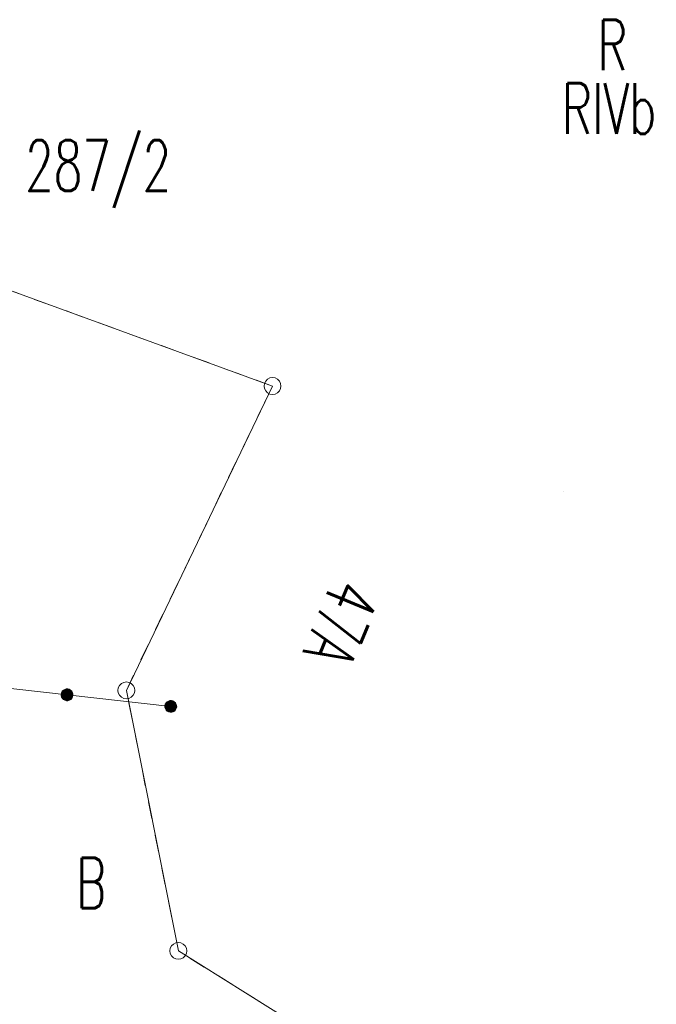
# Model space of a CAD drawing. Header units: millimetres. Extents: x -367306 to 168495, y -187323 to 82034.
# Tile 163 of 170: x 101612 to 120470, y -22307 to 6873. Entities that reach past the tile are written whole.
import ezdxf

# ---------------------------------------------------------------- set-up
doc = ezdxf.new("R2010")
doc.units = ezdxf.units.MM
doc.header["$MEASUREMENT"] = 0
doc.linetypes.add('L_0_03', pattern=[1000, 500, -500])
for name, color, linetype, lineweight in [('Nowe_0_Nr_pióra__8', 7, 'Continuous', 13), ('Nowe_EGDE_Nr_pióra__8', 7, 'Continuous', 13), ('Nowe_EGDE_Nr_pióra__9', 7, 'Continuous', 13), ('Nowe_EGDE_O_Nr_pióra__8', 7, 'Continuous', 13), ('Nowe_EGKK_O_Nr_pióra__8', 7, 'Continuous', 13), ('Nowe_EGPG_Nr_pióra__8', 7, 'Continuous', 13), ('Nowe_EGPG_Nr_pióra__9', 7, 'Continuous', 13), ('Nowe_EGUG_Nr_pióra__8', 7, 'Continuous', 13), ('Nowe_EGUG_Nr_pióra__9', 7, 'Continuous', 13), ('Nowe_EGUG_O_Nr_pióra__8', 7, 'Continuous', 13), ('Nowe_GEPADR_O_Nr_pióra__8', 7, 'Continuous', 13), ('Nowe_OTOO_Nr_pióra__7', 7, 'Continuous', 13), ('Nowe_OTOO_Nr_pióra__8', 7, 'Continuous', 13), ('Nowe_OTOO_Nr_pióra__9', 7, 'Continuous', 13)]:
    doc.layers.add(name, color=color, linetype=linetype, lineweight=lineweight)
doc.styles.add('STYL_AUTOMATYCZNY_3', font='Simplex.shx')

msp = doc.modelspace()

# ---------------------------------------------------------------- hatches: boundary and pattern name
at = {"layer": 'Nowe_OTOO_Nr_pióra__7', "linetype": 'Continuous', "lineweight": 13}
for points in [[(103189, -13154.6), (103188.1, -13109), (103175.5, -13065.1), (103151.9, -13026), (103119, -12994.3), (103079, -12972.2), (103034.6, -12961.2), (102988.9, -12962.1), (102945, -12974.8), (102905.9, -12998.4), (102874.3, -13031.3), (102852.2, -13071.3), (102841.2, -13115.6), (102842.1, -13161.3), (102854.8, -13205.2), (102878.3, -13244.3), (102911.3, -13276), (102951.3, -13298.1), (102995.6, -13309), (103041.3, -13308.2), (103085.2, -13295.5), (103124.3, -13271.9), (103156, -13239), (103178, -13199)], [(103189, -13154.6), (103188.1, -13109), (103175.5, -13065.1), (103151.9, -13026), (103119, -12994.3), (103079, -12972.2), (103034.6, -12961.2), (102988.9, -12962.1), (102945, -12974.8), (102905.9, -12998.4), (102874.3, -13031.3), (102852.2, -13071.3), (102841.2, -13115.6), (102842.1, -13161.3), (102854.8, -13205.2), (102878.3, -13244.3), (102911.3, -13276), (102951.3, -13298.1), (102995.6, -13309), (103041.3, -13308.2), (103085.2, -13295.5), (103124.3, -13271.9), (103156, -13239), (103178, -13199)], [(106262.8, -13499.4), (106261.9, -13453.7), (106249.2, -13409.8), (106225.7, -13370.7), (106192.7, -13339), (106152.7, -13316.9), (106108.4, -13306), (106062.7, -13306.8), (106018.8, -13319.5), (105979.7, -13343.1), (105948, -13376), (105926, -13416), (105915, -13460.4), (105915.9, -13506), (105928.5, -13549.9), (105952.1, -13589), (105985, -13620.7), (106025, -13642.8), (106069.4, -13653.8), (106115.1, -13652.9), (106158.9, -13640.2), (106198.1, -13616.6), (106229.7, -13583.7), (106251.8, -13543.7)]]:
    msp.add_hatch(color=7, dxfattribs=at).paths.add_polyline_path(points)

# ---------------------------------------------------------------- linework, layer by layer
at = {"layer": 'Nowe_0_Nr_pióra__8', "color": 7, "linetype": 'Continuous', "lineweight": 13}
msp.add_line((117717.7, -7104.7), (117717.8, -7104.7), dxfattribs=at)
at = {"layer": 'Nowe_EGDE_Nr_pióra__8', "color": 7, "linetype": 'Continuous', "lineweight": 13}
for p, q in [((109101.6, -3983), (109101.7, -3983)), ((109101.6, -3983), (109101.7, -3983)), ((104771.6, -13003), (104771.7, -13003)), ((104771.6, -13003), (104771.7, -13003)), ((106311.6, -20723), (106311.7, -20723)), ((106311.6, -20723), (106311.7, -20723))]:
    msp.add_line(p, q, dxfattribs=at)
at = {"layer": 'Nowe_EGDE_Nr_pióra__9', "color": 7, "linetype": 'Continuous', "lineweight": 13, "flags": 128}
for points in [[(109101.6, -3983), (92201.6, 2177)], [(92201.6, 2177), (109101.6, -3983)], [(104771.6, -13003), (109101.6, -3983)], [(109101.6, -3983), (104771.6, -13003)], [(106311.6, -20723), (104771.6, -13003)], [(104771.6, -13003), (106311.6, -20723)], [(109621.6, -22793), (106311.6, -20723)], [(106311.6, -20723), (109621.6, -22793)]]:
    msp.add_lwpolyline(points, dxfattribs=at)
at = {"layer": 'Nowe_EGPG_Nr_pióra__8', "color": 7, "linetype": 'Continuous', "lineweight": 13}
for p, q in [((108954.7, -3780.8), (108954.7, -3780.8)), ((109024.4, -3745.3), (109024.4, -3745.3)), ((109101.6, -3733), (109101.7, -3733)), ((109178.9, -3745.3), (109178.9, -3745.3)), ((109248.6, -3780.8), (109248.6, -3780.8)), ((108851.6, -3983), (108851.7, -3983)), ((108863.9, -3905.8), (108863.9, -3905.8)), ((108863.9, -4060.3), (108863.9, -4060.3)), ((108899.4, -3836.1), (108899.4, -3836.1)), ((109303.9, -3836.1), (109303.9, -3836.1)), ((109339.4, -3905.8), (109339.4, -3905.8)), ((109339.4, -4060.3), (109339.4, -4060.3)), ((109351.6, -3983), (109351.7, -3983)), ((108899.4, -4130), (108899.4, -4130)), ((108954.7, -4185.3), (108954.7, -4185.3)), ((109024.4, -4220.8), (109024.4, -4220.8)), ((109101.6, -4233), (109101.7, -4233)), ((109178.9, -4220.8), (109178.9, -4220.8)), ((109248.6, -4185.3), (109248.6, -4185.3)), ((109303.9, -4130), (109303.9, -4130)), ((104624.7, -12800.8), (104624.7, -12800.8)), ((104694.4, -12765.3), (104694.4, -12765.3)), ((104771.6, -12753), (104771.7, -12753)), ((104848.9, -12765.3), (104848.9, -12765.3)), ((104918.6, -12800.8), (104918.6, -12800.8)), ((104521.6, -13003), (104521.7, -13003)), ((104533.9, -12925.8), (104533.9, -12925.8)), ((104533.9, -13080.3), (104533.9, -13080.3)), ((104569.4, -12856.1), (104569.4, -12856.1)), ((104973.9, -12856.1), (104973.9, -12856.1)), ((105009.4, -12925.8), (105009.4, -12925.8)), ((105009.4, -13080.3), (105009.4, -13080.3)), ((105021.6, -13003), (105021.7, -13003)), ((104569.4, -13150), (104569.4, -13150)), ((104624.7, -13205.3), (104624.7, -13205.3)), ((104694.4, -13240.8), (104694.4, -13240.8)), ((104771.6, -13253), (104771.7, -13253)), ((104848.9, -13240.8), (104848.9, -13240.8)), ((104918.6, -13205.3), (104918.6, -13205.3)), ((104973.9, -13150), (104973.9, -13150)), ((106073.9, -20645.8), (106073.9, -20645.8)), ((106109.4, -20576.1), (106109.4, -20576.1)), ((106164.7, -20520.8), (106164.7, -20520.8)), ((106234.4, -20485.3), (106234.4, -20485.3)), ((106311.6, -20473), (106311.7, -20473)), ((106388.9, -20485.3), (106388.9, -20485.3)), ((106458.6, -20520.8), (106458.6, -20520.8)), ((106513.9, -20576.1), (106513.9, -20576.1)), ((106549.4, -20645.8), (106549.4, -20645.8)), ((106061.6, -20723), (106061.7, -20723)), ((106073.9, -20800.3), (106073.9, -20800.3)), ((106109.4, -20870), (106109.4, -20870)), ((106164.7, -20925.3), (106164.7, -20925.3)), ((106234.4, -20960.8), (106234.4, -20960.8)), ((106311.6, -20973), (106311.7, -20973)), ((106388.9, -20960.8), (106388.9, -20960.8)), ((106458.6, -20925.3), (106458.6, -20925.3)), ((106513.9, -20870), (106513.9, -20870)), ((106549.4, -20800.3), (106549.4, -20800.3)), ((106561.6, -20723), (106561.7, -20723))]:
    msp.add_line(p, q, dxfattribs=at)
at = {"layer": 'Nowe_EGPG_Nr_pióra__9', "color": 7, "linetype": 'Continuous', "lineweight": 13, "flags": 128}
for points in [[(109101.6, -3733), (109178.9, -3745.3), (109248.6, -3780.8), (109303.9, -3836.1), (109339.4, -3905.8), (109351.6, -3983), (109339.4, -4060.3), (109303.9, -4130), (109248.6, -4185.3), (109178.9, -4220.8), (109101.6, -4233), (109024.4, -4220.8), (108954.7, -4185.3), (108899.4, -4130), (108863.9, -4060.3), (108851.6, -3983), (108863.9, -3905.8), (108899.4, -3836.1), (108954.7, -3780.8), (109024.4, -3745.3)], [(104771.6, -12753), (104848.9, -12765.3), (104918.6, -12800.8), (104973.9, -12856.1), (105009.4, -12925.8), (105021.6, -13003), (105009.4, -13080.3), (104973.9, -13150), (104918.6, -13205.3), (104848.9, -13240.8), (104771.6, -13253), (104694.4, -13240.8), (104624.7, -13205.3), (104569.4, -13150), (104533.9, -13080.3), (104521.6, -13003), (104533.9, -12925.8), (104569.4, -12856.1), (104624.7, -12800.8), (104694.4, -12765.3)], [(106311.6, -20473), (106388.9, -20485.3), (106458.6, -20520.8), (106513.9, -20576.1), (106549.4, -20645.8), (106561.6, -20723), (106549.4, -20800.3), (106513.9, -20870), (106458.6, -20925.3), (106388.9, -20960.8), (106311.6, -20973), (106234.4, -20960.8), (106164.7, -20925.3), (106109.4, -20870), (106073.9, -20800.3), (106061.6, -20723), (106073.9, -20645.8), (106109.4, -20576.1), (106164.7, -20520.8), (106234.4, -20485.3)]]:
    msp.add_lwpolyline(points, close=True, dxfattribs=at)
at = {"layer": 'Nowe_EGUG_Nr_pióra__8', "color": 7, "linetype": 'Continuous', "lineweight": 13}
for p, q in [((109101.6, -3983), (109101.7, -3983)), ((104771.6, -13003), (104771.7, -13003)), ((106311.6, -20723), (106311.7, -20723))]:
    msp.add_line(p, q, dxfattribs=at)
at = {"layer": 'Nowe_EGUG_Nr_pióra__9', "color": 7, "linetype": 'L_0_03', "lineweight": 13, "flags": 128}
for points in [[(109101.6, -3983), (92201.6, 2177)], [(104771.6, -13003), (109101.6, -3983)], [(106311.6, -20723), (104771.6, -13003)], [(109621.6, -22793), (106311.6, -20723)]]:
    msp.add_lwpolyline(points, dxfattribs=at)
at = {"layer": 'Nowe_OTOO_Nr_pióra__8', "color": 7, "linetype": 'Continuous', "lineweight": 13}
for p, q in [((102841.2, -13115.6), (102841.3, -13115.6)), ((102841.2, -13115.6), (102841.3, -13115.6)), ((102852.2, -13071.3), (102852.2, -13071.3)), ((102852.2, -13071.3), (102852.2, -13071.3)), ((102874.3, -13031.3), (102874.3, -13031.3)), ((102874.3, -13031.3), (102874.3, -13031.3)), ((102905.9, -12998.4), (102906, -12998.4)), ((102905.9, -12998.4), (102906, -12998.4)), ((102945, -12974.8), (102945.1, -12974.8)), ((102945, -12974.8), (102945.1, -12974.8)), ((102988.9, -12962.1), (102989, -12962.1)), ((102988.9, -12962.1), (102989, -12962.1)), ((103034.6, -12961.2), (103034.7, -12961.2)), ((103034.6, -12961.2), (103034.7, -12961.2)), ((103079, -12972.2), (103079, -12972.2)), ((103079, -12972.2), (103079, -12972.2)), ((103119, -12994.3), (103119, -12994.3)), ((103119, -12994.3), (103119, -12994.3)), ((103151.9, -13026), (103151.9, -13026)), ((103151.9, -13026), (103151.9, -13026)), ((103175.5, -13065.1), (103175.5, -13065.1)), ((103175.5, -13065.1), (103175.5, -13065.1)), ((103188.1, -13109), (103188.2, -13109)), ((103188.1, -13109), (103188.2, -13109)), ((102842.1, -13161.3), (102842.1, -13161.3)), ((102842.1, -13161.3), (102842.1, -13161.3)), ((102854.8, -13205.2), (102854.8, -13205.2)), ((102854.8, -13205.2), (102854.8, -13205.2)), ((102878.3, -13244.3), (102878.4, -13244.3)), ((102878.3, -13244.3), (102878.4, -13244.3)), ((102911.3, -13276), (102911.3, -13276)), ((102911.3, -13276), (102911.3, -13276)), ((102951.3, -13298.1), (102951.3, -13298.1)), ((102951.3, -13298.1), (102951.3, -13298.1)), ((102995.6, -13309), (102995.7, -13309)), ((102995.6, -13309), (102995.7, -13309)), ((103041.3, -13308.2), (103041.3, -13308.2)), ((103041.3, -13308.2), (103041.3, -13308.2)), ((103085.2, -13295.5), (103085.2, -13295.5)), ((103085.2, -13295.5), (103085.2, -13295.5)), ((103124.3, -13271.9), (103124.3, -13271.9)), ((103124.3, -13271.9), (103124.3, -13271.9)), ((103156, -13239), (103156, -13239)), ((103156, -13239), (103156, -13239)), ((103178, -13199), (103178.1, -13199)), ((103178, -13199), (103178.1, -13199)), ((103189, -13154.6), (103189.1, -13154.6)), ((103189, -13154.6), (103189.1, -13154.6)), ((105926, -13416), (105926, -13416)), ((105948, -13376), (105948.1, -13376)), ((105979.7, -13343.1), (105979.8, -13343.1)), ((106018.8, -13319.5), (106018.9, -13319.5)), ((106062.7, -13306.8), (106062.8, -13306.8)), ((106108.4, -13306), (106108.4, -13306)), ((106152.7, -13316.9), (106152.8, -13316.9)), ((106192.7, -13339), (106192.8, -13339)), ((106225.7, -13370.7), (106225.7, -13370.7)), ((106249.2, -13409.8), (106249.3, -13409.8)), ((105915, -13460.4), (105915, -13460.4)), ((105915.9, -13506), (105915.9, -13506)), ((105928.5, -13549.9), (105928.6, -13549.9)), ((105952.1, -13589), (105952.2, -13589)), ((105985, -13620.7), (105985.1, -13620.7)), ((106025, -13642.8), (106025.1, -13642.8)), ((106069.4, -13653.8), (106069.4, -13653.8)), ((106088.9, -13479.9), (106088.9, -13479.9)), ((106115.1, -13652.9), (106115.1, -13652.9)), ((106158.9, -13640.2), (106159, -13640.2)), ((106198.1, -13616.6), (106198.1, -13616.6)), ((106229.7, -13583.7), (106229.8, -13583.7)), ((106251.8, -13543.7), (106251.9, -13543.7)), ((106261.9, -13453.7), (106262, -13453.7)), ((106262.8, -13499.4), (106262.8, -13499.4))]:
    msp.add_line(p, q, dxfattribs=at)
at = {"layer": 'Nowe_OTOO_Nr_pióra__9', "color": 7, "linetype": 'Continuous', "lineweight": 13, "flags": 128}
msp.add_lwpolyline([(106088.9, -13479.9), (99941.3, -12790.4), (95960.9, -12366.7), (87800.2, -9892.1)], dxfattribs=at)
for points in [[(103189, -13154.6), (103188.1, -13109), (103175.5, -13065.1), (103151.9, -13026), (103119, -12994.3), (103079, -12972.2), (103034.6, -12961.2), (102988.9, -12962.1), (102945, -12974.8), (102905.9, -12998.4), (102874.3, -13031.3), (102852.2, -13071.3), (102841.2, -13115.6), (102842.1, -13161.3), (102854.8, -13205.2), (102878.3, -13244.3), (102911.3, -13276), (102951.3, -13298.1), (102995.6, -13309), (103041.3, -13308.2), (103085.2, -13295.5), (103124.3, -13271.9), (103156, -13239), (103178, -13199)], [(103189, -13154.6), (103188.1, -13109), (103175.5, -13065.1), (103151.9, -13026), (103119, -12994.3), (103079, -12972.2), (103034.6, -12961.2), (102988.9, -12962.1), (102945, -12974.8), (102905.9, -12998.4), (102874.3, -13031.3), (102852.2, -13071.3), (102841.2, -13115.6), (102842.1, -13161.3), (102854.8, -13205.2), (102878.3, -13244.3), (102911.3, -13276), (102951.3, -13298.1), (102995.6, -13309), (103041.3, -13308.2), (103085.2, -13295.5), (103124.3, -13271.9), (103156, -13239), (103178, -13199)], [(106262.8, -13499.4), (106261.9, -13453.7), (106249.2, -13409.8), (106225.7, -13370.7), (106192.7, -13339), (106152.7, -13316.9), (106108.4, -13306), (106062.7, -13306.8), (106018.8, -13319.5), (105979.7, -13343.1), (105948, -13376), (105926, -13416), (105915, -13460.4), (105915.9, -13506), (105928.5, -13549.9), (105952.1, -13589), (105985, -13620.7), (106025, -13642.8), (106069.4, -13653.8), (106115.1, -13652.9), (106158.9, -13640.2), (106198.1, -13616.6), (106229.7, -13583.7), (106251.8, -13543.7)]]:
    msp.add_lwpolyline(points, close=True, dxfattribs=at)

# ---------------------------------------------------------------- texts
at = {"layer": 'Nowe_EGDE_O_Nr_pióra__8', "color": 7, "linetype": 'Continuous', "lineweight": 13, "insert": (101770.5, 1299.8), "char_height": 1500, "attachment_point": 7, "style": 'STYL_AUTOMATYCZNY_3'}
msp.add_mtext('\\A1;{\\W0.660000x;\\pql;\\FSimplex.shx;287/2}', dxfattribs=at)
at = {"layer": 'Nowe_EGKK_O_Nr_pióra__8', "color": 7, "linetype": 'Continuous', "lineweight": 13, "insert": (117674.4, 3489.6), "char_height": 1500, "attachment_point": 7, "style": 'STYL_AUTOMATYCZNY_3'}
msp.add_mtext('\\A1;{\\W0.660000x;\\pql;\\FSimplex.shx;RIVb}', dxfattribs=at)
at = {"layer": 'Nowe_EGUG_O_Nr_pióra__8', "color": 7, "linetype": 'Continuous', "lineweight": 13, "char_height": 1500, "attachment_point": 7, "style": 'STYL_AUTOMATYCZNY_3'}
for s, insert in [('\\A1;{\\W0.660000x;\\pql;\\FSimplex.shx;R}', (118722.9, 5372.8)), ('\\A1;{\\W0.660000x;\\pql;\\FSimplex.shx;B}', (103286.4, -19461.3))]:
    msp.add_mtext(s, dxfattribs=dict(at, insert=insert))
at = {"layer": 'Nowe_GEPADR_O_Nr_pióra__8', "color": 7, "linetype": 'Continuous', "lineweight": 13, "insert": (110919.1, -9593.7), "char_height": 1500, "attachment_point": 7, "rotation": 247.6, "style": 'STYL_AUTOMATYCZNY_3'}
msp.add_mtext('\\A1;{\\W0.660000x;\\pql;\\FSimplex.shx;47A}', dxfattribs=at)

doc.saveas('drawing.dxf')
